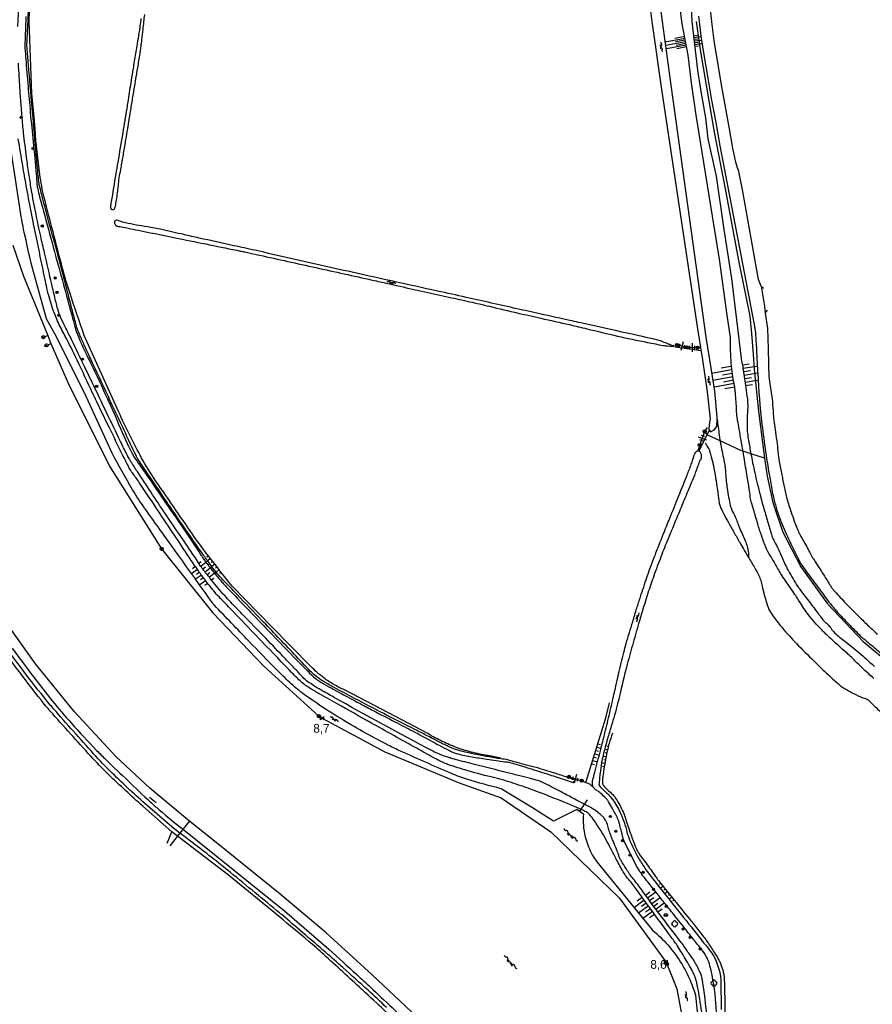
# Model space of a CAD drawing. Header units: millimetres. Extents: x 149344 to 154519, y 463794 to 476271.
# Tile 40 of 70: x 149539 to 149783, y 468719 to 469001. Entities that reach past the tile are written whole.
import ezdxf

# ---------------------------------------------------------------- set-up
doc = ezdxf.new("R2010")
doc.units = ezdxf.units.MM
doc.header["$LTSCALE"] = 4
doc.layers.get('0').update_dxf_attribs({"color": 252, "linetype": 'CONTINUOUS'})
for name, color, linetype in [('Kilometrering', 252, 'CONTINUOUS'), ('symbool talud', 252, 'CONTINUOUS'), ('symbool water', 252, 'CONTINUOUS'), ('Topografie', 252, 'CONTINUOUS')]:
    doc.layers.add(name, color=color, linetype=linetype)
doc.styles.add('rtw_iso', font='iso-rtw.shx')

# ---------------------------------------------------------------- blocks, each defined once
blk = doc.blocks.new('talud')
for p, q in [((0, 0.75), (0.5, 0.75)), ((0, 0.5), (1, 0.5)), ((0, 0.25), (0.5, 0.25)), ((0, 0), (1, 0)), ((0, -0.25), (0.5, -0.25)), ((0, -0.5), (1, -0.5)), ((0, -0.75), (0.5, -0.75))]:
    blk.add_line(p, q)
blk = doc.blocks.new('DRHEK')
at = {"linetype": 'Continuous'}
for p, q in [((1.25, 0), (-1.25, 0)), ((-0.5, 0.7), (0.5, 0.7)), ((-0.5, -0.7), (0.5, -0.7))]:
    blk.add_line(p, q, dxfattribs=at)
blk = doc.blocks.new('water4')
at = {"linetype": 'Continuous'}
for centre, start, end in [((-0.01, 0.75), 129.7446, 230.2554), ((-0.32, 1.12), 309.7446, 50.2554), ((-0.32, 0.37), 309.7446, 50.2554), ((0.32, 0.01), 129.7446, 230.2554), ((0, 0.38), 309.7446, 50.2554), ((-0.01, -0.74), 129.7446, 230.2554), ((-0.32, -0.37), 309.7446, 50.2554), ((-0.32, -1.12), 309.7446, 50.2554), ((0, -0.37), 309.7446, 50.2554)]:
    blk.add_arc(centre, 0.244, start, end, dxfattribs=at)
blk = doc.blocks.new('struik')
at = {"linetype": 'Continuous'}
for centre, start, end in [((-0.44, 0), 91.0912, 268.9013), ((0, 0.44), 1.0233, 178.9632), ((0.44, 0), 271.6625, 88.3448), ((0, -0.45), 180.4729, 359.5406)]:
    blk.add_arc(centre, 0.45, start, end, dxfattribs=at)
blk = doc.blocks.new('water6')
at = {"linetype": 'Continuous'}
for centre, start, end in [((0.16, 1.47), 129.7446, 230.2554), ((-0.47, 2.22), 309.7446, 50.2554), ((-0.47, 0.72), 309.7446, 50.2554), ((0.49, 0), 129.7446, 230.2554), ((-0.14, 0.75), 309.7446, 50.2554), ((0.16, -1.51), 129.7446, 230.2554), ((-0.47, -0.76), 309.7446, 50.2554), ((-0.47, -2.26), 309.7446, 50.2554), ((-0.14, -0.75), 309.7446, 50.2554)]:
    blk.add_arc(centre, 0.488, start, end, dxfattribs=at)
blk = doc.blocks.new('paal')
for radius in [0.45, 0.2]:
    blk.add_circle((0, 0), radius)
blk = doc.blocks.new('kilometerpaal')
for p, q in [((-0.44, 0.44), (0.44, -0.44)), ((-0.44, -0.44), (-0.44, 0.44)), ((0.44, 0.44), (-0.44, -0.44)), ((0.44, -0.44), (0.44, 0.44))]:
    blk.add_line(p, q)
at = {"style": 'rtw_iso'}
blk.add_attdef('KILOMETERPAAL', (0.59, 0.87), '', height=2.5, dxfattribs=at)
blk = doc.blocks.new('boom')
for radius in [0.315, 0.225, 0.135]:
    blk.add_circle((0, 0), radius)
blk = doc.blocks.new('aanduidingsbord')
for p, q in [((-0.81, -0.33), (0, 0)), ((-1.45, -0.5), (-1.01, -0.5))]:
    blk.add_line(p, q)
at = {"color": 0}
blk.add_circle((-1.23, -0.5), 0.45, dxfattribs=at)
blk = doc.blocks.new('grensbuis')
blk.add_line((-0.67, 0), (0.67, 0))
at = {"color": 0}
blk.add_circle((0, 0), 0.45, dxfattribs=at)

msp = doc.modelspace()

# ---------------------------------------------------------------- linework, layer by layer
at = {"layer": 'Topografie'}
for p, q in [((149726.4, 468906.93), (149733.9, 468905.81)), ((149732.87, 468906.64), (149733.71, 468906.69)), ((149736.12, 468882.95), (149733.25, 468877.14)), ((149733.46, 468878.77), (149734.89, 468882.67)), ((149733.46, 468878.77), (149732.92, 468877.2)), ((149696.02, 468783.79), (149699.65, 468782.69)), ((149701.94, 468781.79), (149703.29, 468780.43)), ((149575.95, 468777.97), (149577.81, 468776.43)), ((149701.25, 468777.26), (149698.99, 468773.77)), ((149581.81, 468764.08), (149587.58, 468771.31))]:
    msp.add_line(p, q, dxfattribs=at)
for points in [[(149803.55, 469263.61, 0), (149802.36, 469256.22, 0.000009)], [(149797.62, 469229.72, 0.000006), (149796.96, 469226.57, -0.000001), (149796.31, 469223.41, -0.000004), (149796.13, 469222.55, -0.000001), (149795.26, 469218.36, -0.001365)], [(149789.69, 469194.72, -0.000001), (149788.97, 469191.82, -0.000005)], [(149575.95, 469015.07, -0.000007), (149576.38, 469019.11, -0.00002)], [(149538.28, 468998.6, 0.000523), (149539.06, 469013.45, 0.000104)], [(149745.85, 468877.01, 0.000089), (149744.76, 468883.28, 0.00323), (149744.31, 468885.76, -0.008177), (149744.15, 468886.75, -0.028295), (149744.06, 468887.62, 0.008173), (149743.9, 468890.64, 0.00157), (149743.72, 468893.06, 0.002643), (149743.6, 468894.5, 0.036998), (149743.28, 468896.43, -0.027212), (149742.8, 468899.04, -0.011561), (149742.48, 468902.14, -0.018477), (149742.23, 468909.53), (149741.34, 468915.93), (149739.1, 468931.96), (149737.15, 468944.28), (149733.16, 468968.48), (149732.41, 468973.21), (149731.07, 468982.49), (149730.14, 468990.4), (149728.46, 468999.36), (149728.38, 469000), (149727.16, 469009.56)], [(149730.73, 469009.88), (149731.24, 469000.03), (149731.24, 469000), (149732.84, 468986.08), (149733.72, 468980.57), (149735.13, 468972.41), (149735.82, 468966.43), (149738.17, 468955.77), (149740.38, 468940.51), (149742.57, 468926.4), (149745.44, 468902.77, -0.00581), (149745.58, 468902.08, -0.010058), (149745.91, 468900.23, -0.003754), (149746.66, 468895.23, -0.005532), (149747.09, 468891.96, -0.016675), (149747.18, 468890.87, -0.032145), (149747.16, 468888.96, 0.018031), (149747.02, 468885.57, 0.002988), (149747.02, 468883.28, 0.01682), (149747.04, 468882.87, 0.017029), (149747.11, 468882.2, 0.005374), (149747.44, 468880.1, 0.003744), (149748.1, 468876.28)], [(149573.5, 469000.88, -0.003099), (149573.22, 468998.75, -0.005236), (149573.03, 468997.49, -0.000761), (149572.77, 468995.86, -0.00043), (149572.3, 468992.99, -0.000629), (149571.57, 468988.64, 0.001292), (149571.23, 468986.53, 0.001823), (149570.68, 468983.1, -0.001118), (149569.81, 468977.51, -0.000167), (149569.2, 468973.7, -0.001295), (149569.12, 468973.21, -0.000357), (149569.05, 468972.79, -0.000133), (149568.86, 468971.66, -0.000452), (149568.28, 468968.18, 0.000187), (149566.86, 468959.77, 0.000465), (149566.29, 468956.36, 0.000201), (149564.98, 468948.46, 0.003837), (149564.85, 468947.63, 0.005433), (149564.76, 468947.04, 0.074903), (149564.77, 468946.82, 0.050521), (149564.85, 468946.52, 0.110918), (149564.98, 468946.33, 0.095099), (149565.2, 468946.19, 0.113068), (149565.43, 468946.15, 0.113613), (149565.66, 468946.22, 0.095951), (149565.89, 468946.42, 0.083381), (149566.05, 468946.73, 0.032975), (149566.26, 468947.51, 0.014005), (149566.58, 468949.37, 0.010746), (149567.07, 468953.5, -0.019343), (149567.38, 468955.8, -0.000765), (149567.81, 468958.2, 0.001146), (149568.1, 468959.81, 0.000011), (149568.21, 468960.44, 0.000113), (149568.22, 468960.5, 0.001075), (149568.53, 468962.29, 0.00049), (149569.19, 468966.23, 0.000317), (149569.7, 468969.26, 0.000788), (149569.9, 468970.48, 0.000249), (149570.01, 468971.17, 0.00005), (149570.57, 468974.59, 0.000426), (149571.18, 468978.4, -0.000482), (149571.8, 468982.2, -0.003692), (149572.27, 468984.96, 0.002718), (149572.91, 468988.72, 0.001555), (149573.26, 468990.84, 0.004693), (149573.36, 468991.54, 0.002702), (149573.45, 468992.15, 0.002328), (149573.53, 468992.86, 0.001016), (149573.77, 468994.83, 0.000688), (149574.1, 468997.75, 0.000186), (149574.58, 469001.99, 0.000529)], [(149733.1, 469001.52), (149733.29, 469000), (149733.81, 468995.82), (149734.72, 468989.93), (149735.77, 468983.77), (149736.87, 468977.46), (149738.04, 468971.05), (149739.24, 468964.42), (149740.34, 468958.53), (149748.96, 468913.76), (149749.41, 468911.03, 0.000283), (149749.59, 468907.93, -0.001841), (149749.74, 468905.25, -0.000266), (149749.94, 468901.46, 0.00046), (149750.05, 468899.27, 0.015896), (149751.28, 468884.71, 0.014597), (149753.58, 468868.97, 0.006147), (149754.45, 468864.38, 0.014626), (149754.9, 468862.46, 0.016788), (149755.82, 468859.39, 0.015167), (149757.05, 468856.07, 0.00825), (149758.2, 468853.37, 0.006751), (149759.7, 468850.12, 0.010937), (149762.03, 468845.49, 0.033551), (149762.92, 468844.06, 0.002486), (149763.87, 468842.76, 0.00078), (149766.9, 468838.64, 0.000562), (149770.25, 468834.12, 0.002286), (149771.08, 468833.01, 0.022588), (149772.19, 468831.68, 0.007745), (149775.65, 468827.99, 0.005925), (149779.06, 468824.54, 0.019002), (149780.18, 468823.52, 0.001306), (149782.2, 468821.82, 0.000844), (149785.35, 468819.2, 0.000126), (149790.41, 468814.99, -0.00024)], [(149685.54, 468774.92), (149676.64, 468780.4, -0.013509), (149666.82, 468783.12, -0.027727), (149662.16, 468784.84, -0.003264), (149647.8, 468791.17, -0.013132), (149644.28, 468792.86, -0.009706), (149637.11, 468796.72, -0.00933), (149629.81, 468801.01, -0.017675), (149620.33, 468807.3, -0.035973), (149616.02, 468810.88, -0.006562), (149612.4, 468814.44, -0.002904), (149604.37, 468822.66, -0.002143), (149594.55, 468832.91, -0.033662), (149593.98, 468833.61, -0.000738), (149593.23, 468834.64, -0.000061), (149584.33, 468847.06, -0.00004), (149582.67, 468849.37, -0.000008), (149574.55, 468860.71, -0.021894), (149571.12, 468865.97, -0.011426), (149565.23, 468876.47), (149557.82, 468892.67), (149549.27, 468909.77), (149546.48, 468914.88), (149542.42, 468929.39, -0.00653), (149539.9, 468940.59, -0.013292), (149538.88, 468946.14, -0.002092), (149535.85, 468966.01, -0.01356)], [(149736.09, 468712.04, -0.001586), (149734.61, 468723.04, 0.007084), (149734.26, 468725.5, 0.021801), (149733.98, 468726.85, 0.046826), (149733.77, 468727.46, 0.008508), (149733.51, 468727.99, 0.002758), (149732.69, 468729.59, 0.001519), (149731.88, 468731.15, 0.014325), (149731.79, 468731.31, 0.033155), (149731.43, 468731.83, -0.014848), (149730.58, 468732.96, -0.004516), (149729.63, 468734.33, 0.006265), (149728.95, 468735.31, 0.011364), (149726.72, 468738.28, -0.006291), (149722.64, 468743.6, -0.003094), (149718.7, 468748.94, 0.004107), (149715.72, 468752.96, 0.008379), (149714.43, 468754.63, -0.011881), (149713.52, 468755.8, -0.010164), (149713.26, 468756.18, -0.002918), (149712.36, 468757.53, -0.011736), (149711.05, 468759.64, -0.030713), (149710.62, 468760.49, -0.01725), (149710.26, 468761.4, 0.009391), (149709.63, 468763.08, 0.006754), (149708.73, 468765.26, -0.00703), (149707.87, 468767.35, -0.042975), (149707.38, 468768.99, 0.043394), (149706.9, 468770.6, 0.032465), (149706.5, 468771.43, 0.046073), (149706.14, 468771.96, 0.03597), (149705.57, 468772.55, 0.020283), (149704.47, 468773.47, 0.008969), (149702.94, 468774.6, 0.028916), (149702.44, 468774.91, 0.003444), (149700.99, 468775.69, 0.001126), (149696.56, 468778.03, 0.000176), (149693.2, 468779.8, 0.000264), (149690.95, 468780.97, 0.005042), (149688.51, 468782.22, 0.019392), (149687.86, 468782.51, 0.026431), (149687.21, 468782.73, 0.007925), (149684.98, 468783.33, 0.000762), (149681.95, 468784.09, -0.000656), (149678.43, 468784.97, -0.000742), (149668.97, 468787.36, -0.001288), (149663.52, 468788.76, -0.007661), (149663.04, 468788.89, -0.002649), (149661.65, 468789.31, -0.046837), (149656.79, 468791.3, -0.007666), (149628.63, 468806.62, -0.000543), (149625.09, 468808.62, -0.003198), (149624.49, 468808.96, -0.024103), (149621.31, 468811.03, -0.045832), (149619.81, 468812.34, -0.011239), (149618.77, 468813.47, 0.01164), (149617.77, 468814.57, 0.000393), (149614.83, 468817.63, 0.000206), (149609.22, 468823.46, 0.001759), (149602.41, 468830.47, -0.003229), (149598.72, 468834.3, -0.013474), (149597.07, 468836.13, -0.005575), (149593.24, 468840.71, -0.003947), (149591.28, 468843.15, -0.014875), (149590.79, 468843.81, -0.014486), (149589.97, 468845.06, 0.009701), (149588.77, 468846.93, 0.003822), (149584.88, 468852.64, -0.003407), (149580.51, 468859.04, -0.001488), (149576.29, 468865.36, -0.001621), (149572.46, 468871.18, -0.003893), (149570.64, 468874, -0.012392), (149570.09, 468874.91, -0.012146), (149569.44, 468876.14, -0.004219), (149567.66, 468879.76, -0.000384), (149563.74, 468887.91, 0.000451), (149560.4, 468894.85, 0.000089), (149556.95, 468902, 0.00008), (149553.09, 468909.99, 0.002746), (149552.24, 468911.72, -0.002214), (149551.19, 468913.87, -0.023775), (149550.03, 468916.58, -0.031724), (149549.39, 468918.71, -0.000505), (149548.96, 468920.52, -0.000212), (149547.96, 468924.83, -0.000112), (149545.9, 468933.75, -0.000207), (149544.79, 468938.57, -0.007376), (149543.46, 468944.78, -0.006308), (149542.1, 468952.09, -0.005468), (149541.4, 468956.44, -0.005095), (149540.74, 468961.13, -0.004812), (149539.9, 468968.15, -0.007342), (149539.46, 468972.77, -0.001348), (149539.08, 468977.61, -0.002822), (149538.92, 468979.92, -0.000302), (149538.66, 468984.1, 0.000317), (149538.41, 468988.08, 0.000459)], [(149734.53, 468712.76, 0.00576), (149733.46, 468720.28, 0.012156), (149732.83, 468723.82, 0.008163), (149732.59, 468724.89, 0.010852), (149732.38, 468725.69, 0.021712), (149732.06, 468726.67, 0.019926), (149731.61, 468727.71, 0.016098), (149730.98, 468728.94, 0.008009), (149729.58, 468731.36, 0.005596), (149727.19, 468735.24, 0.016619), (149726.33, 468736.51, 0.001013), (149724.31, 468739.28, -0.000664), (149721.22, 468743.5, -0.000175), (149718.23, 468747.59, 0.000169), (149715.14, 468751.83, 0.014905), (149712.8, 468754.85, -0.031143), (149711.73, 468756.32, -0.01646), (149711.35, 468756.96, -0.003013), (149709.43, 468760.54, -0.00284), (149708.27, 468762.75, 0.002553), (149706.99, 468765.21, 0.015696), (149705.47, 468767.88, 0.012048), (149703.3, 468771.24, 0.031915), (149701.92, 468773.01, 0.075846), (149701.19, 468773.62, 0.026121), (149700.19, 468774.15, 0.010454), (149697.62, 468775.29, 0.001878), (149693.94, 468776.82, 0.002551), (149691.22, 468777.92, 0.007608), (149685.01, 468780.28, 0.0088), (149679.57, 468782.15, 0.020989), (149673.71, 468783.78, -0.016547), (149666.26, 468785.78, -0.004872), (149662.09, 468787.09, -0.018398), (149661.01, 468787.49, -0.015965), (149659.37, 468788.23, -0.011641), (149657.18, 468789.35, -0.002074), (149652.43, 468791.97, -0.000751), (149639.33, 468799.28, -0.000519), (149629.66, 468804.7, -0.000955), (149624.41, 468807.67, -0.010361), (149621.58, 468809.35, -0.02231), (149620.32, 468810.22, -0.026962), (149619.05, 468811.29, -0.012566), (149616.51, 468813.81, -0.000028), (149611.98, 468818.51, 0.00002), (149605.82, 468824.93, 0.00004), (149598.92, 468832.1, -0.00009), (149595.84, 468835.3, -0.019551), (149594.33, 468837, -0.011095), (149591.86, 468840.16, -0.003968), (149589.95, 468842.74, -0.009263), (149589.16, 468843.87, -0.000564), (149586.63, 468847.67, 0.000356), (149582.61, 468853.69, 0.000081), (149577.64, 468861.13, 0.000086), (149572.98, 468868.09, 0.012093), (149571.05, 468870.83, -0.026881), (149570.21, 468872.09, -0.01549), (149569.9, 468872.67, -0.002768), (149568.24, 468875.99, -0.000794), (149564.46, 468883.68, -0.001141), (149561.85, 468889.05, -0.002861), (149559.14, 468894.74, 0.001715), (149554.65, 468904.24, 0.010811), (149551.41, 468910.68, -0.017102), (149549.41, 468914.77, -0.016858), (149548.63, 468916.68, -0.012699), (149547.75, 468919.27, -0.006341), (149546.99, 468921.82, -0.017153), (149546.75, 468922.77, -0.00084), (149546.31, 468924.89, -0.000271), (149544.95, 468931.45, -0.000112), (149542.77, 468942.03, -0.000449), (149542.23, 468944.67, -0.004427), (149541.5, 468948.43, -0.002287), (149540.17, 468955.73, -0.002243), (149539.65, 468958.78, -0.000895), (149538.39, 468966.41, -0.004075)], [(149748.1, 468876.28, 0.000083), (149748.12, 468876.19, 0.005962), (149748.6, 468873.7, 0.004404), (149749.22, 468870.81, 0.00421), (149749.93, 468867.8, 0.003105), (149750.83, 468864.17, 0.005436), (149751.38, 468862.11, 0.002422), (149751.7, 468861, 0.000645), (149752.9, 468856.87, 0.002867), (149754.02, 468853.12, 0.013653), (149754.28, 468852.34, 0.038673), (149754.77, 468851.26, -0.017155), (149755.99, 468848.88, -0.007647), (149757.13, 468846.31, 0.010888), (149757.95, 468844.52, 0.013079), (149758.86, 468842.75, 0.009856), (149760.18, 468840.46, 0.007943), (149761.56, 468838.24, 0.019462), (149762.17, 468837.37, 0.000308), (149763.29, 468835.9, 0.000246), (149764.7, 468834.06, 0.000003), (149766.08, 468832.25, 0.000003), (149767.34, 468830.6, 0.000224), (149767.96, 468829.8, 0.000179), (149768.73, 468828.79, 0.056395), (149769.48, 468828.02, -0.040664), (149770.54, 468826.98, -0.042556), (149771.08, 468826.25, 0.048172), (149771.56, 468825.61, 0.047989), (149774.21, 468823.22, -0.02178), (149780.3, 468818.26, -0.000801), (149783.49, 468815.41, 0.001471)], [(149738.46, 468886.18, 0.007298), (149739.04, 468881.55, 0.007219), (149739.28, 468879.97)], [(149845.41, 468683.12, -0.000002), (149843.83, 468688.84, -0.000004), (149842.78, 468692.68, -0.000319)], [(149739.28, 468879.97, 0.00518), (149739.49, 468878.84, 0.005672), (149740.48, 468873.91, -0.020125), (149740.73, 468872.52, -0.024927), (149740.88, 468870.59, 0.021803), (149741.05, 468868.39, 0.007856), (149741.31, 468866.41, 0.005986), (149741.74, 468863.81, 0.013949), (149742.21, 468861.49, 0.029347), (149742.53, 468860.41, 0.048855), (149743.09, 468859.24, -0.039606), (149743.8, 468857.82, -0.009064), (149744.34, 468856.4, 0.009524), (149744.86, 468855.05, 0.017789), (149745.7, 468853.17, -0.018599), (149746.51, 468851.36, -0.019417), (149746.64, 468850.99, -0.004417), (149747.15, 468849.32, -0.048241), (149747.35, 468848.32, -0.02935), (149747.41, 468846.64)], [(149783.32, 468812, -0.009648), (149781.84, 468813.27, -0.006934), (149779.85, 468815.1, -0.015426), (149778, 468816.96, 0.021719), (149776.66, 468818.26, 0.004225), (149775.65, 468819.16, -0.003097), (149774.27, 468820.37, -0.002295), (149772.27, 468822.16, -0.002285), (149770.28, 468823.99, -0.013431), (149768.91, 468825.32, -0.008383), (149766.82, 468827.54, -0.014651), (149764.88, 468829.8, -0.020782), (149763.63, 468831.49, -0.0105), (149762.38, 468833.41, 0.007791), (149760.72, 468836, 0.008733), (149758.07, 468839.85, -0.016559), (149756.7, 468841.9, -0.011895), (149755.73, 468843.56, 0.007144), (149754.13, 468846.35, 0.011294), (149753.13, 468847.95, -0.026776), (149752.73, 468848.64, -0.025086), (149752.53, 468849.08, -0.006153), (149751.84, 468850.92, -0.002652), (149750.87, 468853.62, -0.009309), (149750.61, 468854.4, -0.004646), (149750.06, 468856.25, 0.002114), (149748.86, 468860.33, 0.003883), (149748.28, 468862.21, -0.009334), (149748.05, 468862.99, -0.066576), (149747.94, 468863.76, 0.039521), (149747.84, 468865.05, 0.0005), (149747.41, 468867.67, 0.000639), (149747.07, 468869.72, 0.000077), (149746.15, 468875.24, 0.000518), (149746.01, 468876.06, 0.00083), (149745.88, 468876.79, 0.000003), (149745.85, 468877.01)], [(149703.29, 468780.43, -0.155502), (149702.78, 468781.42, -0.105753), (149702.86, 468783.03, -0.001189), (149703.18, 468784.22, 0.001607), (149703.41, 468785.1, 0.000131), (149705.03, 468791.27, 0.000807), (149705.29, 468792.28, 0.003416), (149706.33, 468796.44, 0.002529), (149707.68, 468802.08, 0.001213), (149708.35, 468804.99, -0.000744), (149709.44, 468809.74, -0.001331), (149711, 468816.43, -0.002989), (149711.72, 468819.4, -0.009257), (149712.4, 468821.93, -0.003702), (149714.27, 468828.21, -0.001701), (149715.46, 468832.06, -0.001981), (149716.5, 468835.35, -0.004915), (149718.35, 468840.91, -0.007084), (149719.72, 468844.74, -0.003029), (149721.11, 468848.38, -0.002559), (149722.81, 468852.67, -0.001523), (149724.6, 468857.12, 0.001127), (149727.04, 468863.13, 0.002132), (149729.82, 468870.11, 0.00469), (149731.04, 468873.3, 0.01694), (149731.26, 468873.97, -0.008952), (149731.66, 468875.25, -0.030069), (149732, 468876.09, -0.035712), (149732.38, 468876.76, -0.176654), (149732.89, 468877.13, -0.242896), (149733.35, 468877.04, -0.115423), (149733.62, 468876.7, -0.068765), (149733.84, 468876.01, -0.023894), (149733.89, 468875.59, -0.026566), (149733.9, 468875.2, -0.099932), (149733.79, 468874.75, -0.072178), (149733.44, 468874.22)], [(149733.44, 468874.22, -0.003984), (149732.2, 468870.8, -0.009525), (149731.64, 468869.38, -0.000149), (149729.55, 468864.35, 0.000454), (149728.86, 468862.71, 0.000347), (149726.88, 468857.92, 0.000276), (149724.39, 468851.9, 0.005722), (149722.35, 468846.79, 0.005403), (149720.31, 468841.32, 0.009314), (149718.64, 468836.42, 0.005807), (149716.21, 468828.48, 0.002892), (149714.39, 468822.15, 0.003032), (149712.72, 468816.1, 0.010221), (149710.76, 468808.14, -0.01224), (149709.09, 468801.5, -0.008923), (149708.14, 468798.3, 0.007924), (149707.07, 468794.7, 0.00784), (149705.81, 468789.95, 0.018229), (149705.38, 468787.88, 0.005961), (149705.17, 468786.59, 0.00511), (149704.96, 468785.07, 0.004256), (149704.85, 468784.09, 0.002602), (149704.68, 468782.49, 0.019406), (149704.62, 468781.57, 0.102113), (149704.66, 468781.39, 0.080071), (149704.75, 468781.24, 0.019504), (149705.25, 468780.69, 0.00128), (149705.62, 468780.33, 0.003031), (149705.77, 468780.18, 0.016364), (149706.13, 468779.85, -0.008978), (149706.8, 468779.27, -0.035902), (149707.8, 468778.21, -0.023085), (149709.15, 468776.4, -0.03381), (149710.27, 468774.47, -0.023389), (149711.56, 468771.52, -0.032752), (149712.45, 468768.65, 0.036152), (149713.28, 468766.05, 0.016804), (149714.56, 468763.12, 0.021025), (149715.76, 468760.86, 0.013396), (149717.71, 468757.73, 0.020349), (149719.14, 468755.76, 0.001038), (149720.87, 468753.56, 0.000277), (149727.41, 468745.33, 0.001486), (149733.11, 468738.19, -0.002697), (149736.24, 468734.24, -0.036681), (149737.46, 468732.44, -0.03739), (149738.38, 468730.51, -0.018928), (149738.78, 468729.33, -0.019547), (149739.09, 468728.16, -0.014508), (149739.45, 468726.28, -0.034677), (149739.52, 468725.49, -0.005156), (149739.53, 468723.66, 0.003492), (149739.55, 468720.96, 0.0004), (149739.6, 468717.2, 0.000439)], [(149643.82, 468717.75, 0.006702), (149638.5, 468722.72, 0.001992), (149631.3, 468729.2, 0.002951), (149626.4, 468733.53, 0.001887), (149619.87, 468739.18, 0.002035), (149613.78, 468744.37, 0.003384), (149613.2, 468744.85, 0.000139), (149599.15, 468756.41, 0.006928), (149593.63, 468760.81, 0.003665), (149583.02, 468768.92), (149575.34, 468775.51, -0.010262), (149565.27, 468784.84, -0.018264), (149559.92, 468790.4, -0.001157), (149548.46, 468803.28, -0.010539), (149547.23, 468804.72, -0.007241), (149541.05, 468812.55, -0.007921), (149535.61, 468819.88, -0.005434)], [(149738.36, 468713.09, 0.01193), (149738.09, 468718.96, 0.043615), (149736.37, 468729.74, 0.104344), (149734.36, 468733.88, 0.001595), (149731.97, 468736.92, 0.001388), (149729.21, 468740.41, 0.000008), (149725.68, 468744.84, -0.000013), (149723.59, 468747.46, -0.000195), (149718.61, 468753.72, -0.000675), (149717.18, 468755.52, -0.027394), (149716.19, 468756.92, -0.022356), (149715.16, 468758.74), (149713.48, 468762.05), (149711.79, 468765.37, -0.052063), (149711.75, 468765.47, -0.002064), (149711.04, 468768.18, -0.005195), (149710.62, 468769.87, 0.008662), (149710.36, 468770.88, 0.045772), (149710.06, 468771.68, 0.011443), (149708.51, 468774.71, 0.010729), (149707.38, 468776.69, 0.031207), (149706.93, 468777.33, 0.035776), (149706.59, 468777.71, 0.009152), (149705.12, 468779.07, 0.0504), (149704.07, 468779.83, -0.066346), (149703.29, 468780.43)], [(149791.84, 468715.01, -0.000846), (149799, 468720.29, -0.002029), (149802.01, 468722.47, -0.000845), (149802.26, 468722.66, -0.000028), (149810.1, 468728.27, -0.001859), (149818.01, 468733.89, -0.00833), (149819.8, 468735.1, -0.167299), (149820.78, 468735.35, -0.2246), (149821.45, 468734.97, -0.179476), (149821.62, 468734.3, -0.209168), (149821.32, 468733.78, -0.006323), (149818.48, 468731.72, 0.002141), (149810.05, 468725.71, 0.000014), (149799.54, 468718.14, 0.000298)], [(149700.15, 468773.17, 0.039956), (149700.15, 468769.91, 0.039956), (149700.67, 468766.68, 0.060721), (149702.41, 468762.04, 0.060721), (149705.23, 468757.96), (149719.91, 468739.95, -0.040362), (149724.31, 468735.7, -0.040362), (149727.96, 468730.8, -0.034386), (149730.42, 468726.21, -0.034386), (149732.22, 468721.32), (149732.96, 468714.65, 0.007007)], [(149756.71, 468649.56, 0.000002), (149755.5, 468651.53)]]:
    msp.add_lwpolyline(points, format="xyb", dxfattribs=at)
for points in [[(149738.46, 468886.18), (149738.48, 468886.76), (149737.77, 468894.17), (149736.83, 468900.24), (149735.28, 468909.69), (149725.42, 468981.11), (149722.81, 469000), (149722.13, 469004.91), (149720.89, 469016.46), (149719.21, 469025.74), (149718.77, 469030.17), (149717.19, 469035.37), (149715.72, 469041.29), (149714.62, 469048.11), (149714.68, 469052.88), (149714.97, 469058.17), (149716.57, 469062.62), (149718.68, 469067.89), (149721.04, 469072.28), (149723.92, 469075.58), (149726.55, 469078.75), (149728.8, 469080.86), (149730.13, 469081.74)], [(149751.02, 468924.23), (149750.32, 468926.19), (149745.81, 468951.3), (149744.7, 468957.11), (149744.23, 468958.11), (149743.8, 468959.76), (149742.95, 468963.76), (149742.02, 468969.26), (149739.72, 468981.9), (149737.64, 468994.54), (149736.94, 468999.92), (149736.93, 469000), (149735.51, 469012.81), (149734.82, 469017.38), (149734.01, 469022.86), (149733.2, 469028.43), (149732.98, 469031.2), (149733.01, 469035.15), (149732.91, 469038.26), (149732.62, 469040.98)], [(149719.15, 469004.55), (149719.79, 469000), (149722.43, 468981.22), (149732.86, 468912.08), (149733.71, 468906.69)], [(149751.02, 468924.23), (149752.05, 468918.52), (149752.19, 468916.48)], [(149732.87, 468906.64), (149729.73, 468906.74), (149727.02, 468907.43)], [(149733.71, 468906.69), (149734.28, 468903.13), (149735.56, 468893.96), (149736.44, 468886.27), (149736.13, 468884.63), (149736.07, 468883.26), (149736.57, 468882.56), (149737.59, 468883.12), (149738.38, 468884.12), (149738.46, 468886.18)], [(149700.84, 468782.22), (149702.52, 468787.41), (149705.33, 468796.7), (149706.56, 468800.68), (149707.59, 468804.98)]]:
    msp.add_lwpolyline(points, dxfattribs=at)
at = {"layer": 'Topografie', "flags": 128}
for points in [[(149540.55, 469001.4, 0.000391), (149540.35, 468996.04, 0.001944), (149540.26, 468993.28, 0.010507), (149540.26, 468992.77, 0.014918), (149540.28, 468992.32, 0.002197), (149540.52, 468989.26, 0.000888), (149541.17, 468981.41, 0.000939), (149541.82, 468973.99, 0.002709), (149542.63, 468965.54, -0.002465), (149543.51, 468956.25, -0.007306), (149543.65, 468954.38, 0.011541), (149543.75, 468953.19, 0.026117), (149543.93, 468952.1, 0.012463), (149544.47, 468949.85, 0.000784), (149545.94, 468944.4, 0.000415), (149548.74, 468934.09, 0.000058), (149552.19, 468921.45, -0.000101), (149554.17, 468914.19, -0.00118), (149554.58, 468912.66, 0.001784), (149554.85, 468911.66, 0.024163), (149554.95, 468911.36, 0.005183), (149555.48, 468910.02, 0.018797), (149558.23, 468903.92, -0.008894), (149564.28, 468891.16, -0.007144), (149568.01, 468882.63, 0.014392), (149569.91, 468878.42, 0.012623), (149571.07, 468876.19, 0.023805), (149571.77, 468875.05, 0.001917), (149572.81, 468873.54, -0.001502), (149574.14, 468871.62, -0.000267), (149578.42, 468865.38, -0.000148), (149586.15, 468854.1, -0.006243), (149590.68, 468847.29, 0.015109), (149592.61, 468844.51, 0.010381), (149593.11, 468843.86, 0.003811), (149594.54, 468842.11, 0.003372), (149596.26, 468840.06, 0.006944), (149597.12, 468839.08, 0.007504), (149598.2, 468837.92, 0.00069), (149610.12, 468825.5, 0.000951), (149618.19, 468817.15, 0.00251), (149621.26, 468814.01, 0.020904), (149623.44, 468811.99, 0.039762), (149624.71, 468811.07, 0.008781), (149625.99, 468810.32, 0.004439), (149628.55, 468808.9, 0.000889), (149636.41, 468804.68, 0.001971), (149639.96, 468802.8, 0.002894), (149646.21, 468799.56, -0.003451), (149651.45, 468796.84, -0.00257), (149653.98, 468795.49, 0.001337), (149658.83, 468792.87, 0.004118), (149661.61, 468791.42, 0.00974), (149662.8, 468790.83, 0.051201), (149664.14, 468790.37, 0.01723), (149668.27, 468789.55, 0.001789), (149672.44, 468788.88, 0.002682), (149675.23, 468788.46, 0.007598), (149677.7, 468788.14, -0.017457), (149678.78, 468787.98, -0.02007), (149679.5, 468787.82, -0.00739), (149681.43, 468787.27, -0.003324), (149682.02, 468787.08, -0.00023), (149690.54, 468784.38, -0.003928), (149692.6, 468783.71, -0.001757), (149697.18, 468782.16), (149697.9, 468782.88, 0.001871), (149694.27, 468784.09, 0.003459), (149692.3, 468784.73, 0.000174), (149687.16, 468786.34, 0.005519), (149687, 468786.39, 0.012194), (149685.38, 468786.81, -0.006762), (149682.45, 468787.55, -0.009026), (149680.44, 468788.12, 0.013008), (149679.04, 468788.51, 0.030098), (149676.97, 468788.9, -0.01632), (149673.14, 468789.5, -0.003448), (149669.59, 468790.2, -0.004599), (149666.94, 468790.77, -0.010824), (149664.59, 468791.36, -0.019167), (149663.28, 468791.76, -0.016985), (149661.86, 468792.32, -0.01599), (149660.39, 468793.02, -0.00085), (149657.52, 468794.49, 0.000744), (149654.25, 468796.17, 0.00022), (149649.16, 468798.78, -0.000184), (149643.07, 468801.89, -0.003018), (149634.65, 468806.26, -0.00366), (149627.76, 468809.96, -0.008574), (149626.26, 468810.82, -0.010061), (149625, 468811.59, -0.0293), (149623.5, 468812.7, -0.026488), (149621.98, 468814.1, -0.003939), (149617.34, 468818.93, 0.001956), (149608.03, 468828.69, 0.00037), (149601.04, 468835.95, -0.000878), (149598.11, 468839.01, -0.006296), (149595.79, 468841.49, -0.015558), (149594.9, 468842.53, -0.007695), (149594.2, 468843.44, -0.004401), (149593, 468845.06, -0.000746), (149591.98, 468846.47, -0.00133), (149591.42, 468847.25, -0.003278), (149588.16, 468851.89, -0.002201), (149583.38, 468858.85, -0.000227), (149580.09, 468863.69, -0.000123), (149574.04, 468872.62, -0.00028), (149572.7, 468874.59, -0.003879), (149572.61, 468874.73, -0.032242), (149572.51, 468874.89, -0.002159), (149571.29, 468877.45, -0.000659), (149568.27, 468883.86, -0.000331), (149562.29, 468896.61, -0.001237), (149557.44, 468907.03, -0.004398), (149556.11, 468909.98, -0.010742), (149555.62, 468911.16, -0.014151), (149555.29, 468912.08, -0.010905), (149554.84, 468913.58, -0.004596), (149553.88, 468917.16, -0.000792), (149552.55, 468922.32, 0.000838), (149551.29, 468927.2, 0.000636), (149549.47, 468934.19, 0.002142), (149548.91, 468936.27, 0.012601), (149548.41, 468937.95, -0.013913), (149547.96, 468939.46, -0.001093), (149547.57, 468940.96, -0.000174), (149545.12, 468950.37, -0.000186), (149544.45, 468952.93, -0.001885), (149544.39, 468953.18, -0.032921), (149544.31, 468953.58, -0.00557), (149544.07, 468955.98, -0.000881), (149543.52, 468961.94, -0.000436), (149542.46, 468974, -0.00042), (149541.42, 468985.97, -0.001064), (149541.03, 468990.69, -0.005643), (149540.86, 468993.03, -0.024519), (149540.86, 468993.57, -0.002893), (149540.9, 468994.52, 0.001427), (149541, 468996.46, 0.000088), (149541.32, 469003.69, -0.00005), (149541.89, 469016.38, -0.000155)], [(149676.55, 468789.13), (149673.36, 468789.84, -0.026335), (149668.64, 468790.74, -0.026335), (149664.05, 468792.13, -0.0257), (149659.73, 468793.94, -0.0257), (149655.61, 468796.19), (149646.41, 468801.12), (149631.77, 468808.68, -0.028075), (149628.71, 468810.23, -0.028075), (149625.85, 468812.12, -0.02075), (149623.88, 468813.72, -0.02075), (149622.05, 468815.48), (149610.89, 468826.88), (149599.72, 468838.24, -0.006077), (149592.2, 468847.85, -0.011142), (149588.29, 468853.22, -0.001315), (149582.8, 468861.16, -0.001253), (149577.08, 468869.52, -0.026928), (149573.25, 468875.87, -0.014554), (149567.15, 468888.17), (149557.27, 468910.09, -0.007206), (149553.1, 468922.43, -0.013015), (149551.06, 468929.35, -0.001616), (149548.32, 468939.79, -0.001737), (149545.83, 468949.53, -0.028486), (149544.54, 468956.22, -0.014773), (149543.18, 468969.29), (149542.88, 468972.76), (149542.26, 468979.34), (149541.48, 469000.09), (149541.97, 469013.56)], [(149752.19, 468916.48), (149752.86, 468912.18), (149753.06, 468906.41, 0.000009), (149753.06, 468906.17, 0.00001), (149753.21, 468899.58, 0.000159), (149753.22, 468899.18, 0.04202), (149753.53, 468896.3, -0.024111), (149754.25, 468891.31, -0.010103), (149754.53, 468887.59, 0.015886), (149754.74, 468885.23, 0.010785), (149755.12, 468882.47, -0.009005), (149755.6, 468879.16, -0.011286), (149755.9, 468876.27, 0.024413), (149756.07, 468874.94, 0.002864), (149756.24, 468874.02, 0.000701), (149756.96, 468870.27, 0.000477), (149757.28, 468868.63, 0.000447), (149757.63, 468866.88, 0.017869), (149758.44, 468863.42, 0.015624), (149759.64, 468859.54, 0.005801), (149760.53, 468857.03, 0.00726), (149761.3, 468855.04, 0.003508), (149761.85, 468853.69, 0.02169), (149761.95, 468853.48, 0.010685), (149762.23, 468852.96, -0.004176), (149762.98, 468851.65, -0.006599), (149764.96, 468847.99, 0.016158), (149765.79, 468846.51, 0.007389), (149766.59, 468845.24, -0.002311), (149769.19, 468841.21, -0.003484), (149770.85, 468838.56, 0.010646), (149771.4, 468837.7, 0.032695), (149771.7, 468837.33, 0.006607), (149773.29, 468835.58, 0.001749), (149774.92, 468833.85, 0.002608), (149776.02, 468832.7, 0.005071), (149779.06, 468829.64, 0.005578), (149781.87, 468826.92, 0.00366), (149784.32, 468824.64, -0.002269)], [(149726.28, 468907.01, -0.00201), (149724.94, 468907.51, -0.003426), (149724.16, 468907.82, -0.002952), (149722.49, 468908.49, 0.014154), (149722.14, 468908.62, 0.027261), (149721.48, 468908.81, 0.001551), (149709.73, 468911.45, 0.00004), (149699.39, 468913.73, -0.000168), (149696.91, 468914.28, -0.000054), (149687.64, 468916.34, -0.000076), (149681.1, 468917.79, -0.000852), (149673.84, 468919.42, 0.000812), (149666.58, 468921.04, 0.001238), (149658.35, 468922.85, -0.000821), (149645.95, 468925.57, -0.000321), (149636.45, 468927.67, -0.000305), (149626.47, 468929.89, -0.001765), (149616.35, 468932.18, 0.001745), (149606.12, 468934.51, 0.001504), (149600.05, 468935.84, -0.000919), (149590.11, 468938.02, -0.002171), (149585.77, 468939, 0.001495), (149579.46, 468940.43, 0.015561), (149575.33, 468941.22, -0.010291), (149569.06, 468942.35, -0.060658), (149567.42, 468942.89, 0.107563), (149566.46, 468943.11, 0.17785), (149566.08, 468942.98, 0.18473), (149565.89, 468942.64, 0.104384), (149565.91, 468942.32, 0.08255), (149566.08, 468941.95, 0.053907), (149566.43, 468941.54, 0.13722), (149566.63, 468941.43, 0.028361), (149567.07, 468941.36, -0.024049), (149567.59, 468941.29, -0.000854), (149573.53, 468940.1, -0.000471), (149584.29, 468937.91, -0.00016), (149602.02, 468934.29, -0.002318), (149603.24, 468934.03, -0.001236), (149606.43, 468933.34, -0.000244), (149622.56, 468929.79, -0.000085), (149638.75, 468926.22, -0.000321), (149643.02, 468925.27, -0.001397), (149647.68, 468924.22, 0.000915), (149654.8, 468922.61, 0.002439), (149661.64, 468921.11, -0.0028), (149667.6, 468919.8, -0.003177), (149673.28, 468918.48, 0.002209), (149681.46, 468916.56, 0.001482), (149688.01, 468915.08, -0.00119), (149696.17, 468913.23, -0.003695), (149701.18, 468912.05, 0.002108), (149709.95, 468909.95, 0.007404), (149714.08, 468909.04, 0.003449), (149722.98, 468907.28, 0.02632), (149723.58, 468907.2, 0.005923), (149726.28, 468907.01)], [(149735, 468879.34, -0.026427), (149736.03, 468877.68, -0.058308), (149736.37, 468876.85, -0.005673), (149737.11, 468874.04, -0.014757), (149737.36, 468872.94, -0.002605), (149738.02, 468869.37, -0.009436), (149738.18, 468868.38, -0.000271), (149738.3, 468867.49, -0.000113), (149738.6, 468865.37, -0.001468), (149738.82, 468863.75, 0.001859), (149738.99, 468862.47, 0.057032), (149739.31, 468861.26, 0.031648), (149740.25, 468859.21, 0.003297), (149741.69, 468856.57, 0.003166), (149743.23, 468853.84, 0.000241), (149744.9, 468850.94, 0.000371), (149745.98, 468849.06, 0.004638), (149747.37, 468846.7, -0.000076), (149747.41, 468846.64)], [(149582.35, 468768.09), (149574, 468775.42, -0.009687), (149564.27, 468784.42, -0.01744), (149559.14, 468789.7, -0.001316), (149547.51, 468802.63, -0.012093), (149546.28, 468804.07, -0.008095), (149540.43, 468811.53, -0.007923), (149534.69, 468819.34, -0.004708), (149533.23, 468821.44, -0.000728), (149523.89, 468835.17, -0.011257), (149521.31, 468839.17, -0.005254), (149516.06, 468847.92)], [(149747.41, 468846.64, -0.003619), (149749.12, 468843.74, -0.019555), (149750.36, 468841.4, -0.033003), (149750.95, 468839.94, -0.03013), (149751.34, 468838.43, 0.017578), (149751.95, 468835.83, 0.005703), (149752.55, 468833.72, 0.010877), (149752.9, 468832.63, 0.047419), (149753.43, 468831.46, 0.024659), (149754.77, 468829.39, 0.022667), (149757.15, 468826.36, 0.014782), (149761.14, 468821.99, 0.005556), (149766.18, 468816.91, 0.007009), (149770.28, 468812.99, 0.006464), (149772.9, 468810.61, 0.017677), (149773.9, 468809.79, 0.03243), (149774.86, 468809.14, 0.01005), (149778.14, 468807.33, 0.049335), (149780.84, 468806.24, -0.1208), (149781.89, 468805.63, -0.00059), (149782.3, 468805.23, -0.000088), (149785.08, 468802.54, -0.000224)], [(149536.62, 468820.64, 0.00628), (149542.73, 468812.41, 0.007422), (149548.08, 468805.59, 0.012364), (149553.5, 468799.22, 0.009668), (149560.78, 468791.39, 0.009462), (149563.5, 468788.68, 0.002078), (149576.17, 468776.63, 0.015226), (149578.75, 468774.33, 0.006208), (149585.33, 468768.98), (149599.89, 468757.27), (149614.61, 468745.43), (149627.29, 468734.46, -0.001833), (149635.28, 468727.21, -0.00371), (149639.19, 468723.59, -0.000274), (149651.59, 468711.92, -0.002455)], [(149708.5, 468796.27, 0.013211), (149707.54, 468793.36, 0.018445), (149706.99, 468791.23, 0.00041), (149706.54, 468789.15, 0.007), (149706.52, 468789.03, 0.006019), (149706.36, 468788.14, 0.00199), (149705.93, 468785.46, 0.008094), (149705.73, 468783.96, 0.009571), (149705.6, 468782.69, 0.060179), (149705.63, 468781.84, 0.114566), (149705.8, 468781.42, 0.028834), (149705.97, 468781.21, 0.010649), (149706.47, 468780.67, 0.028331), (149707.65, 468779.58, -0.036348), (149708.56, 468778.72, -0.035501), (149709.28, 468777.81, -0.021941), (149710.26, 468776.22, -0.015983), (149711.37, 468774.08, -0.026888), (149711.92, 468772.76, -0.009537), (149712.54, 468770.87, 0.008546), (149713.23, 468768.77, 0.002433), (149713.9, 468766.88, 0.002527), (149714.55, 468765.08, 0.018077), (149715.5, 468762.78, 0.045968), (149715.99, 468761.93, 0.010449), (149716.73, 468760.91, -0.005805), (149718.09, 468759.09, -0.003588), (149720.74, 468755.38, 0.010771), (149721.64, 468754.16, 0.006544), (149723.07, 468752.36, -0.001915), (149728.01, 468746.25, -0.00068), (149732.87, 468740.18, -0.001847), (149734.64, 468737.93, -0.017849), (149735.67, 468736.53, -0.008478), (149737.68, 468733.45, -0.012695), (149738.78, 468731.6, -0.019404), (149739.42, 468730.34, -0.02558), (149739.83, 468729.29, -0.02639), (149740.13, 468728.24, -0.018619), (149740.37, 468726.98, -0.024946), (149740.47, 468726.03, -0.006391), (149740.55, 468723.89, -0.003399), (149740.62, 468719.87, -0.001978), (149740.65, 468716.14, 0.002992)], [(149643.96, 468716.2, 0.003283), (149637.78, 468722.01, 0.002034), (149636.74, 468722.97, 0.000195), (149625.84, 468732.94, 0.00944), (149621.57, 468736.7, 0.00489), (149613.11, 468743.71), (149598.51, 468755.66), (149582.35, 468768.09)]]:
    msp.add_lwpolyline(points, format="xyb", dxfattribs=at)
for points in [[(149732.45, 469000), (149733.64, 468991.35), (149737.64, 468968.28), (149740.71, 468952.15), (149744.6, 468931.64), (149747.83, 468915.63), (149748.31, 468910.72), (149748.79, 468904.66), (149749.01, 468900.46), (149750.33, 468888.44), (149751.96, 468875.02)], [(149652.44, 468715.16), (149639.65, 468727.17), (149626.55, 468739.16), (149613.32, 468750.24), (149598.02, 468762.63), (149586.89, 468771.49), (149576.04, 468780.54), (149566.39, 468789.53), (149554.43, 468802.39), (149543.33, 468816.17), (149533.45, 468830.03), (149523.43, 468845.64), (149513.72, 468862.99), (149505.99, 468880.12), (149500.11, 468894.55), (149495.09, 468911.22), (149491.04, 468927.01), (149487.78, 468944.84), (149485.15, 468964.25), (149484.56, 468980.41), (149484.57, 468985.5)], [(149536.83, 468935.99), (149539.89, 468927.07), (149546.8, 468910.16), (149547.7, 468907.8), (149552.65, 468896.47), (149564.49, 468872.69), (149579.41, 468849.08), (149594.11, 468830.74), (149608.64, 468815.45), (149624.41, 468801.17), (149625.38, 468800.6), (149643.3, 468790.96), (149664.62, 468782.06), (149676.58, 468777.76), (149690.81, 468768.03), (149710.5, 468749.06), (149723.8, 468730.87), (149724.08, 468730.24), (149726.86, 468723.15), (149731.5, 468698.44)], [(149734.89, 468882.67), (149735.68, 468883.77)], [(149739.28, 468879.97), (149735.81, 468881.59), (149734.89, 468882.67)], [(149745.85, 468877.01), (149745.19, 468877.22), (149739.28, 468879.97)], [(149748.1, 468876.28), (149745.85, 468877.01)], [(149751.96, 468875.02), (149748.1, 468876.28)], [(149751.96, 468875.02), (149752.74, 468869.85), (149754.41, 468862.32), (149757.28, 468853.8), (149762.44, 468843.96), (149770.07, 468833.34), (149780.26, 468822.56), (149788.78, 468815.49), (149796.07, 468809.45), (149804.88, 468801.84), (149810.76, 468796.46)], [(149699.65, 468782.69), (149700.84, 468782.22)], [(149700.84, 468782.22), (149701.94, 468781.79)], [(149700.15, 468773.17), (149698.28, 468774.45), (149691.63, 468771.11), (149685.54, 468774.92)], [(149581.03, 468764.79), (149582.35, 468768.09)]]:
    msp.add_lwpolyline(points, dxfattribs=at)
at = {"layer": 'Topografie', "linetype": 'Continuous'}
for points in [[(149751.02, 468924.23), (149751.76, 468923.67)], [(149752.19, 468916.48), (149752.87, 468917.38)]]:
    msp.add_lwpolyline(points, dxfattribs=at)

# ---------------------------------------------------------------- block references
at = {"layer": 'Kilometrering', "linetype": 'Continuous'}
ref = msp.add_blockref('kilometerpaal', (149625.38, 468800.6), dxfattribs=at)
ref.add_attrib('KILOMETERPAAL', '8,7', (149622.84, 468796.45), dxfattribs={"layer": '0', "height": 2.5, "style": 'rtw_iso'})
ref = msp.add_blockref('kilometerpaal', (149723.8, 468730.87), dxfattribs=at)
ref.add_attrib('KILOMETERPAAL', '8,6', (149719.33, 468728.86), dxfattribs={"layer": '0', "height": 2.5, "style": 'rtw_iso'})
at = {"layer": 'symbool talud', "linetype": 'Continuous', "yscale": 2}
for p, xscale, zscale, rotation in [((149729.43, 468994.2), 5.755245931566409, 5.755245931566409, 190.6196552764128), ((149731.88, 468994.45), 2.145532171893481, 2.145532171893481, 6.556946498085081)]:
    msp.add_blockref('talud', p, dxfattribs=dict(at, xscale=xscale, zscale=zscale, rotation=rotation))
at = {"layer": 'symbool talud', "yscale": 4}
for p, xscale, zscale, rotation in [((149746.14, 468898.79), 4.017752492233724, 4.017752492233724, 8.959556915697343), ((149742.95, 468898.31), 5.755302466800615, 5.755302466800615, 190.4336960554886), ((149591.84, 468842.53), 1.816050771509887, 1.816050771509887, 37.79998699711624), ((149593.36, 468843.69), 0.523971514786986, 0.523971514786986, 37.85300607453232), ((149594.64, 468844.69), 1.105773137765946, 1.105773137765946, 217.8054830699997), ((149590.83, 468841.57), 2.081191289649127, 2.081191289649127, 216.1866431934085), ((149703.43, 468790.43), 1.329357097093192, 1.329357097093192, 343.166842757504), ((149706.7, 468789.57), 0.9607360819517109, 0.9607360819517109, 168.606675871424), ((149724.24, 468750.93), 1.00200969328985, 1.00200969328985, 218.9532346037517), ((149719.72, 468747.56), 2.967967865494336, 2.967967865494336, 36.27075710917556), ((149718.76, 468746.87), 3.487629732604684, 3.487629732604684, 216.0916872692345)]:
    msp.add_blockref('talud', p, dxfattribs=dict(at, xscale=xscale, zscale=zscale, rotation=rotation))
at = {"layer": 'symbool water'}
for name, p, rotation in [('water4', (149722.43, 468992.76), 187.3191635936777), ('water4', (149645.19, 468925.27), 257.6464818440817), ('water4', (149736.09, 468897.21), 190.3265141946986), ('water4', (149715.6, 468829.46), 163.8906921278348), ('water4', (149628.8, 468800.3), 239.2791216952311), ('water6', (149696.48, 468767.11), 228.4388788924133), ('water4', (149729.58, 468721.02), 189.0191666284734)]:
    msp.add_blockref(name, p, dxfattribs=dict(at, rotation=rotation))
at = {"layer": 'symbool water', "linetype": 'Continuous', "rotation": 222.7934992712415}
msp.add_blockref('water6', (149679.19, 468730.76), dxfattribs=at)
at = {"layer": 'Topografie', "linetype": 'Continuous'}
for name, p in [('boom', (149539.2, 468972.56)), ('boom', (149542.61, 468963.64)), ('boom', (149545.27, 468941.49)), ('boom', (149548.94, 468926.6)), ('boom', (149549.48, 468922.49)), ('boom', (149549.97, 468915.9)), ('aanduidingsbord', (149546.8, 468910.16)), ('aanduidingsbord', (149547.7, 468907.8)), ('paal', (149727.02, 468907.43)), ('paal', (149729.73, 468906.74)), ('paal', (149729.73, 468906.74)), ('paal', (149732.87, 468906.64)), ('boom', (149556.74, 468903.37)), ('boom', (149560.82, 468895.59)), ('paal', (149734.89, 468882.67)), ('paal', (149733.46, 468878.77)), ('paal', (149579.41, 468849.08)), ('paal', (149624.41, 468801.17)), ('paal', (149696.02, 468783.79)), ('paal', (149699.65, 468782.69)), ('boom', (149707.89, 468772.46)), ('boom', (149709.45, 468768.24)), ('boom', (149711.42, 468765.53)), ('boom', (149713.51, 468761.39)), ('boom', (149717.26, 468756.5)), ('boom', (149720.22, 468751.6)), ('grensbuis', (149723.75, 468744.26)), ('boom', (149723.87, 468746.72)), ('boom', (149728.71, 468740.28)), ('boom', (149730.72, 468737.85)), ('boom', (149733.65, 468734.56)), ('paal', (149724.08, 468730.24))]:
    msp.add_blockref(name, p, dxfattribs=at)
at = {"layer": 'Topografie'}
for p, rotation in [((149728.37, 468907.08), 75.6474597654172), ((149731.3, 468906.69), 88.33381333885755), ((149734.18, 468880.72), 159.9251581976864), ((149697.83, 468783.24), 73.17926239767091)]:
    msp.add_blockref('DRHEK', p, dxfattribs=dict(at, rotation=rotation))
for p in [(149726.3, 468741.74), (149737.53, 468724.77)]:
    msp.add_blockref('struik', p, dxfattribs=at)

doc.saveas('drawing.dxf')
